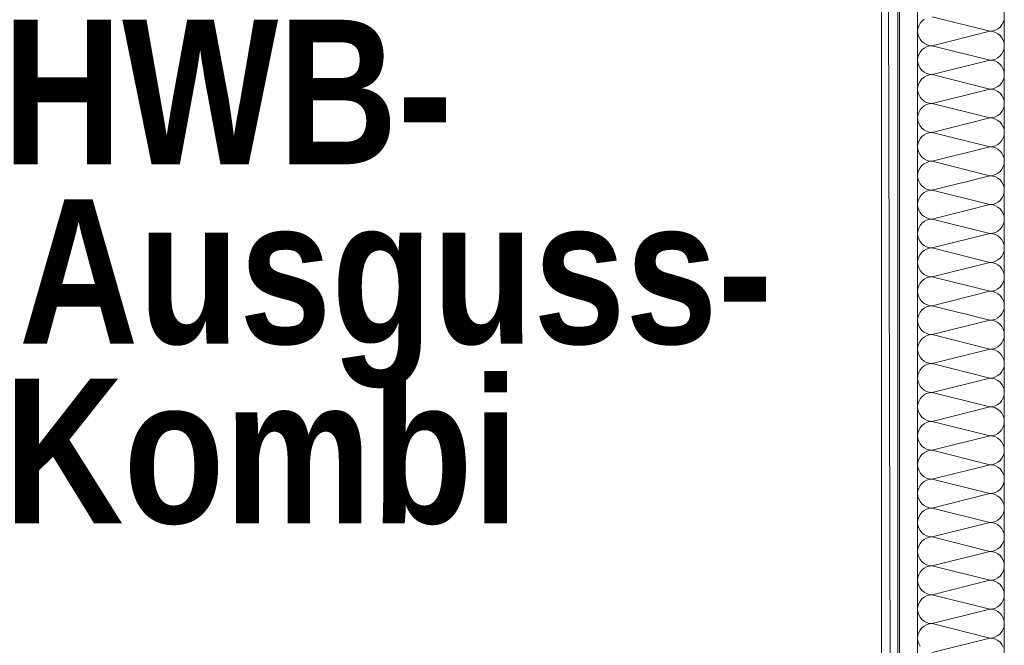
# Model space of a CAD drawing. Header units: millimetres. Extents: x 634730 to 711346, y 362082 to 425615.
# Tile 64 of 160: x 674934 to 675615, y 401731 to 402164. Entities that reach past the tile are written whole.
import ezdxf
from ezdxf.enums import TextEntityAlignment as Align

# ---------------------------------------------------------------- set-up
doc = ezdxf.new("R2010")
doc.units = ezdxf.units.MM
doc.header["$LTSCALE"] = 50
doc.linetypes.add('Strichlinie', pattern=[0.4, 0.3, -0.1])
for name, color, linetype in [('1_EG', 7, 'Continuous'), ('A_Beschriftung', 7, 'Continuous'), ('A_Deckenspiegel', 7, 'Continuous'), ('A_Möblierung fest', 7, 'Continuous'), ('A_Raumflächen', 7, 'Continuous'), ('A_Schraffuren', 7, 'Continuous'), ('A_Wände', 7, 'Continuous')]:
    doc.layers.add(name, color=color, linetype=linetype)
doc.styles.add('ERSTELLTER_STIL_1', font='ARIALN.TTF')
doc.styles.add('ERSTELLTER_STIL_2', font='ARIALNB.TTF')

# ---------------------------------------------------------------- blocks, each defined once
blk = doc.blocks.new('A$C85d2cf1a')
at = {"layer": 'A_Deckenspiegel', "color": 7, "linetype": 'Strichlinie', "lineweight": 13}
blk.add_line((29.55598, 38.98657), (29.54865, 42.37362), dxfattribs=at)
at = {"layer": 'A_Schraffuren', "color": 253, "linetype": 'Continuous', "lineweight": 18, "true_color": 0x9f9f9f}
for p, q in [((29.55999, 38.98639), (29.56, 42.37612)), ((29.56002, 38.9985), (29.56006, 42.35594))]:
    blk.add_line(p, q, dxfattribs=at)
at = {"layer": 'A_Wände', "color": 7, "linetype": 'Continuous', "lineweight": 18}
for p, q in [((29.54865, 40.28596), (29.54865, 38.98655)), ((29.56115, 40.28596), (29.56115, 38.98655)), ((29.57365, 40.28596), (29.57365, 38.98655)), ((29.63365, 40.28596), (29.63365, 38.98655))]:
    blk.add_line(p, q, dxfattribs=at)
at = {"layer": 'A_Wände', "color": 8, "linetype": 'Continuous', "lineweight": 18}
for p, q in [((29.57533, 40.07937), (29.57441, 40.07764)), ((29.57657, 40.08089), (29.57533, 40.07937)), ((29.57809, 40.08213), (29.57657, 40.08089)), ((29.58365, 40.08382), (29.62365, 40.07382)), ((29.63196, 40.07826), (29.63288, 40.07999)), ((29.63288, 40.07999), (29.63345, 40.08187)), ((29.57384, 40.07577), (29.57365, 40.07382)), ((29.57365, 40.07382), (29.57384, 40.07187)), ((29.57441, 40.07764), (29.57384, 40.07577)), ((29.57384, 40.07187), (29.57441, 40.06999)), ((29.58365, 40.06382), (29.62365, 40.07382)), ((29.62365, 40.07382), (29.6256, 40.07401)), ((29.6256, 40.07362), (29.62365, 40.07382)), ((29.6256, 40.07401), (29.62747, 40.07458)), ((29.62747, 40.07306), (29.6256, 40.07362)), ((29.62747, 40.07458), (29.6292, 40.0755)), ((29.6292, 40.07213), (29.62747, 40.07306)), ((29.6292, 40.0755), (29.63072, 40.07675)), ((29.63072, 40.07089), (29.6292, 40.07213)), ((29.63072, 40.07675), (29.63196, 40.07826)), ((29.57441, 40.06999), (29.57533, 40.06826)), ((29.57533, 40.06826), (29.57657, 40.06675)), ((29.57657, 40.06675), (29.57809, 40.0655)), ((29.57809, 40.0655), (29.57982, 40.06458)), ((29.63196, 40.06937), (29.63072, 40.07089)), ((29.63288, 40.06764), (29.63196, 40.06937)), ((29.63345, 40.06577), (29.63288, 40.06764)), ((29.63365, 40.06382), (29.63345, 40.06577)), ((29.57533, 40.05937), (29.57441, 40.05764)), ((29.57657, 40.06089), (29.57533, 40.05937)), ((29.57809, 40.06213), (29.57657, 40.06089)), ((29.57982, 40.06306), (29.57809, 40.06213)), ((29.57982, 40.06458), (29.58169, 40.06401)), ((29.58169, 40.06362), (29.57982, 40.06306)), ((29.58169, 40.06401), (29.58365, 40.06382)), ((29.58365, 40.06382), (29.58169, 40.06362)), ((29.58365, 40.06382), (29.62365, 40.05382)), ((29.63072, 40.05675), (29.63196, 40.05826)), ((29.63196, 40.05826), (29.63288, 40.05999)), ((29.63288, 40.05999), (29.63345, 40.06187)), ((29.63345, 40.06187), (29.63365, 40.06382)), ((29.57137, 40.05132), (29.57137, 40.05132)), ((29.57384, 40.05577), (29.57365, 40.05382)), ((29.57365, 40.05382), (29.57384, 40.05187)), ((29.57441, 40.05764), (29.57384, 40.05577)), ((29.57384, 40.05187), (29.57441, 40.04999)), ((29.58365, 40.04382), (29.62365, 40.05382)), ((29.62365, 40.05382), (29.6256, 40.05401)), ((29.6256, 40.05362), (29.62365, 40.05382)), ((29.6256, 40.05401), (29.62747, 40.05458)), ((29.62747, 40.05306), (29.6256, 40.05362)), ((29.62747, 40.05458), (29.6292, 40.0555)), ((29.6292, 40.05213), (29.62747, 40.05306)), ((29.6292, 40.0555), (29.63072, 40.05675)), ((29.63072, 40.05089), (29.6292, 40.05213)), ((29.57441, 40.04999), (29.57533, 40.04826)), ((29.57533, 40.04826), (29.57657, 40.04675)), ((29.57657, 40.04675), (29.57809, 40.0455)), ((29.57809, 40.0455), (29.57982, 40.04458)), ((29.57982, 40.04458), (29.58169, 40.04401)), ((29.63196, 40.04937), (29.63072, 40.05089)), ((29.63288, 40.04764), (29.63196, 40.04937)), ((29.63345, 40.04577), (29.63288, 40.04764)), ((29.63365, 40.04382), (29.63345, 40.04577)), ((29.57441, 40.03764), (29.57384, 40.03577)), ((29.57533, 40.03937), (29.57441, 40.03764)), ((29.57657, 40.04089), (29.57533, 40.03937)), ((29.57809, 40.04213), (29.57657, 40.04089)), ((29.57982, 40.04306), (29.57809, 40.04213)), ((29.58169, 40.04362), (29.57982, 40.04306)), ((29.58169, 40.04401), (29.58365, 40.04382)), ((29.58365, 40.04382), (29.58169, 40.04362)), ((29.58365, 40.04382), (29.62365, 40.03382)), ((29.63072, 40.03675), (29.63196, 40.03826)), ((29.63196, 40.03826), (29.63288, 40.03999)), ((29.63288, 40.03999), (29.63345, 40.04187)), ((29.63345, 40.04187), (29.63365, 40.04382)), ((29.57384, 40.03577), (29.57365, 40.03382)), ((29.57365, 40.03382), (29.57384, 40.03187)), ((29.57384, 40.03187), (29.57441, 40.02999)), ((29.58365, 40.02382), (29.62365, 40.03382)), ((29.62365, 40.03382), (29.6256, 40.03401)), ((29.6256, 40.03362), (29.62365, 40.03382)), ((29.6256, 40.03401), (29.62747, 40.03458)), ((29.62747, 40.03306), (29.6256, 40.03362)), ((29.62747, 40.03458), (29.6292, 40.0355)), ((29.6292, 40.03213), (29.62747, 40.03306)), ((29.6292, 40.0355), (29.63072, 40.03675)), ((29.63072, 40.03089), (29.6292, 40.03213)), ((29.63196, 40.02937), (29.63072, 40.03089)), ((29.57441, 40.02999), (29.57533, 40.02826)), ((29.57533, 40.02826), (29.57657, 40.02675)), ((29.57657, 40.02675), (29.57809, 40.0255)), ((29.57809, 40.0255), (29.57982, 40.02458)), ((29.57982, 40.02458), (29.58169, 40.02401)), ((29.58169, 40.02401), (29.58365, 40.02382)), ((29.58365, 40.02382), (29.58169, 40.02362)), ((29.58365, 40.02382), (29.62365, 40.01382)), ((29.63288, 40.02764), (29.63196, 40.02937)), ((29.63345, 40.02577), (29.63288, 40.02764)), ((29.63365, 40.02382), (29.63345, 40.02577)), ((29.63345, 40.02187), (29.63365, 40.02382)), ((29.57441, 40.01764), (29.57384, 40.01577)), ((29.57533, 40.01937), (29.57441, 40.01764)), ((29.57657, 40.02089), (29.57533, 40.01937)), ((29.57809, 40.02213), (29.57657, 40.02089)), ((29.57982, 40.02306), (29.57809, 40.02213)), ((29.58169, 40.02362), (29.57982, 40.02306)), ((29.63072, 40.01675), (29.63196, 40.01826)), ((29.63196, 40.01826), (29.63288, 40.01999)), ((29.63288, 40.01999), (29.63345, 40.02187)), ((29.57137, 40.01382), (29.57137, 40.01382)), ((29.57384, 40.01577), (29.57365, 40.01382)), ((29.57365, 40.01382), (29.57384, 40.01187)), ((29.57384, 40.01187), (29.57441, 40.00999)), ((29.58365, 40.00382), (29.62365, 40.01382)), ((29.62365, 40.01382), (29.6256, 40.01401)), ((29.6256, 40.01362), (29.62365, 40.01382)), ((29.6256, 40.01401), (29.62747, 40.01458)), ((29.62747, 40.01306), (29.6256, 40.01362)), ((29.62747, 40.01458), (29.6292, 40.0155)), ((29.6292, 40.01213), (29.62747, 40.01306)), ((29.6292, 40.0155), (29.63072, 40.01675)), ((29.63072, 40.01089), (29.6292, 40.01213)), ((29.63196, 40.00937), (29.63072, 40.01089)), ((29.57441, 40.00999), (29.57533, 40.00826)), ((29.57533, 40.00826), (29.57657, 40.00675)), ((29.57657, 40.00675), (29.57809, 40.0055)), ((29.57809, 40.0055), (29.57982, 40.00458)), ((29.57982, 40.00458), (29.58169, 40.00401)), ((29.58169, 40.00362), (29.57982, 40.00306)), ((29.58169, 40.00401), (29.58365, 40.00382)), ((29.58365, 40.00382), (29.58169, 40.00362)), ((29.58365, 40.00382), (29.62365, 39.99382)), ((29.63288, 40.00764), (29.63196, 40.00937)), ((29.63345, 40.00577), (29.63288, 40.00764)), ((29.63365, 40.00382), (29.63345, 40.00577)), ((29.63345, 40.00187), (29.63365, 40.00382)), ((29.57441, 39.99764), (29.57384, 39.99577)), ((29.57533, 39.99937), (29.57441, 39.99764)), ((29.57657, 40.00089), (29.57533, 39.99937)), ((29.57809, 40.00213), (29.57657, 40.00089)), ((29.57982, 40.00306), (29.57809, 40.00213)), ((29.6292, 39.9955), (29.63072, 39.99675)), ((29.63072, 39.99675), (29.63196, 39.99826)), ((29.63196, 39.99826), (29.63288, 39.99999)), ((29.63288, 39.99999), (29.63345, 40.00187)), ((29.57384, 39.99577), (29.57365, 39.99382)), ((29.57365, 39.99382), (29.57384, 39.99187)), ((29.57384, 39.99187), (29.57441, 39.98999)), ((29.57441, 39.98999), (29.57533, 39.98826)), ((29.58365, 39.98382), (29.62365, 39.99382)), ((29.62365, 39.99382), (29.6256, 39.99401)), ((29.6256, 39.99362), (29.62365, 39.99382)), ((29.6256, 39.99401), (29.62747, 39.99458)), ((29.62747, 39.99306), (29.6256, 39.99362)), ((29.62747, 39.99458), (29.6292, 39.9955)), ((29.6292, 39.99213), (29.62747, 39.99306)), ((29.63072, 39.99089), (29.6292, 39.99213)), ((29.63196, 39.98937), (29.63072, 39.99089)), ((29.57533, 39.98826), (29.57657, 39.98675)), ((29.57657, 39.98675), (29.57809, 39.9855)), ((29.57809, 39.9855), (29.57982, 39.98458)), ((29.57982, 39.98306), (29.57809, 39.98213)), ((29.57982, 39.98458), (29.58169, 39.98401)), ((29.58169, 39.98362), (29.57982, 39.98306)), ((29.58169, 39.98401), (29.58365, 39.98382)), ((29.58365, 39.98382), (29.58169, 39.98362)), ((29.58365, 39.98382), (29.62365, 39.97382)), ((29.63288, 39.98764), (29.63196, 39.98937)), ((29.63345, 39.98577), (29.63288, 39.98764)), ((29.63365, 39.98382), (29.63345, 39.98577)), ((29.63345, 39.98187), (29.63365, 39.98382)), ((29.57137, 39.97632), (29.57137, 39.97632)), ((29.57441, 39.97764), (29.57384, 39.97577)), ((29.57533, 39.97937), (29.57441, 39.97764)), ((29.57657, 39.98089), (29.57533, 39.97937)), ((29.57809, 39.98213), (29.57657, 39.98089)), ((29.6292, 39.9755), (29.63072, 39.97675)), ((29.63072, 39.97675), (29.63196, 39.97826)), ((29.63196, 39.97826), (29.63288, 39.97999)), ((29.63288, 39.97999), (29.63345, 39.98187)), ((29.57384, 39.97577), (29.57365, 39.97382)), ((29.57365, 39.97382), (29.57384, 39.97187)), ((29.57384, 39.97187), (29.57441, 39.96999)), ((29.57441, 39.96999), (29.57533, 39.96826)), ((29.58365, 39.96382), (29.62365, 39.97382)), ((29.62365, 39.97382), (29.6256, 39.97401)), ((29.6256, 39.97362), (29.62365, 39.97382)), ((29.6256, 39.97401), (29.62747, 39.97458)), ((29.62747, 39.97306), (29.6256, 39.97362)), ((29.62747, 39.97458), (29.6292, 39.9755)), ((29.6292, 39.97213), (29.62747, 39.97306)), ((29.63072, 39.97089), (29.6292, 39.97213)), ((29.63196, 39.96937), (29.63072, 39.97089)), ((29.63288, 39.96764), (29.63196, 39.96937)), ((29.57533, 39.96826), (29.57657, 39.96675)), ((29.57657, 39.96675), (29.57809, 39.9655)), ((29.57809, 39.9655), (29.57982, 39.96458)), ((29.57982, 39.96306), (29.57809, 39.96213)), ((29.57982, 39.96458), (29.58169, 39.96401)), ((29.58169, 39.96362), (29.57982, 39.96306)), ((29.58169, 39.96401), (29.58365, 39.96382)), ((29.58365, 39.96382), (29.58169, 39.96362)), ((29.58365, 39.96382), (29.62365, 39.95382)), ((29.63345, 39.96577), (29.63288, 39.96764)), ((29.63365, 39.96382), (29.63345, 39.96577)), ((29.63345, 39.96187), (29.63365, 39.96382)), ((29.57384, 39.95577), (29.57365, 39.95382)), ((29.57441, 39.95764), (29.57384, 39.95577)), ((29.57533, 39.95937), (29.57441, 39.95764)), ((29.57657, 39.96089), (29.57533, 39.95937)), ((29.57809, 39.96213), (29.57657, 39.96089)), ((29.6292, 39.9555), (29.63072, 39.95675)), ((29.63072, 39.95675), (29.63196, 39.95826)), ((29.63196, 39.95826), (29.63288, 39.95999)), ((29.63288, 39.95999), (29.63345, 39.96187)), ((29.57365, 39.95382), (29.57384, 39.95187)), ((29.57384, 39.95187), (29.57441, 39.94999)), ((29.57441, 39.94999), (29.57533, 39.94826)), ((29.58365, 39.94382), (29.62365, 39.95382)), ((29.62365, 39.95382), (29.6256, 39.95401)), ((29.6256, 39.95362), (29.62365, 39.95382)), ((29.6256, 39.95401), (29.62747, 39.95458)), ((29.62747, 39.95306), (29.6256, 39.95362)), ((29.62747, 39.95458), (29.6292, 39.9555)), ((29.6292, 39.95213), (29.62747, 39.95306)), ((29.63072, 39.95089), (29.6292, 39.95213)), ((29.63196, 39.94937), (29.63072, 39.95089)), ((29.63288, 39.94764), (29.63196, 39.94937)), ((29.57533, 39.94826), (29.57657, 39.94675)), ((29.57657, 39.94675), (29.57809, 39.9455)), ((29.57809, 39.94213), (29.57657, 39.94089)), ((29.57809, 39.9455), (29.57982, 39.94458)), ((29.57982, 39.94306), (29.57809, 39.94213)), ((29.57982, 39.94458), (29.58169, 39.94401)), ((29.58169, 39.94362), (29.57982, 39.94306)), ((29.58169, 39.94401), (29.58365, 39.94382)), ((29.58365, 39.94382), (29.58169, 39.94362)), ((29.58365, 39.94382), (29.62365, 39.93382)), ((29.63345, 39.94577), (29.63288, 39.94764)), ((29.63365, 39.94382), (29.63345, 39.94577)), ((29.63345, 39.94187), (29.63365, 39.94382)), ((29.57137, 39.93882), (29.57137, 39.93882)), ((29.57384, 39.93577), (29.57365, 39.93382)), ((29.57441, 39.93764), (29.57384, 39.93577)), ((29.57533, 39.93937), (29.57441, 39.93764)), ((29.57657, 39.94089), (29.57533, 39.93937)), ((29.62747, 39.93458), (29.6292, 39.9355)), ((29.6292, 39.9355), (29.63072, 39.93675)), ((29.63072, 39.93675), (29.63196, 39.93826)), ((29.63196, 39.93826), (29.63288, 39.93999)), ((29.63288, 39.93999), (29.63345, 39.94187)), ((29.57365, 39.93382), (29.57384, 39.93187)), ((29.57384, 39.93187), (29.57441, 39.92999)), ((29.57441, 39.92999), (29.57533, 39.92826)), ((29.58365, 39.92382), (29.62365, 39.93382)), ((29.62365, 39.93382), (29.6256, 39.93401)), ((29.6256, 39.93362), (29.62365, 39.93382)), ((29.6256, 39.93401), (29.62747, 39.93458)), ((29.62747, 39.93306), (29.6256, 39.93362)), ((29.6292, 39.93213), (29.62747, 39.93306)), ((29.63072, 39.93089), (29.6292, 39.93213)), ((29.63196, 39.92937), (29.63072, 39.93089)), ((29.63288, 39.92764), (29.63196, 39.92937)), ((29.57533, 39.92826), (29.57657, 39.92675)), ((29.57657, 39.92675), (29.57809, 39.9255)), ((29.57809, 39.92213), (29.57657, 39.92089)), ((29.57809, 39.9255), (29.57982, 39.92458)), ((29.57982, 39.92306), (29.57809, 39.92213)), ((29.57982, 39.92458), (29.58169, 39.92401)), ((29.58169, 39.92362), (29.57982, 39.92306)), ((29.58169, 39.92401), (29.58365, 39.92382)), ((29.58365, 39.92382), (29.58169, 39.92362)), ((29.58365, 39.92382), (29.62365, 39.91382)), ((29.63345, 39.92577), (29.63288, 39.92764)), ((29.63288, 39.91999), (29.63345, 39.92187)), ((29.63365, 39.92382), (29.63345, 39.92577)), ((29.63345, 39.92187), (29.63365, 39.92382)), ((29.57384, 39.91577), (29.57365, 39.91382)), ((29.57441, 39.91764), (29.57384, 39.91577)), ((29.57533, 39.91937), (29.57441, 39.91764)), ((29.57657, 39.92089), (29.57533, 39.91937)), ((29.62747, 39.91458), (29.6292, 39.9155)), ((29.6292, 39.9155), (29.63072, 39.91675)), ((29.63072, 39.91675), (29.63196, 39.91826)), ((29.63196, 39.91826), (29.63288, 39.91999)), ((29.57365, 39.91382), (29.57384, 39.91187)), ((29.57384, 39.91187), (29.57441, 39.90999)), ((29.57441, 39.90999), (29.57533, 39.90826)), ((29.57533, 39.90826), (29.57657, 39.90675)), ((29.58365, 39.90382), (29.62365, 39.91382)), ((29.62365, 39.91382), (29.6256, 39.91401)), ((29.6256, 39.91362), (29.62365, 39.91382)), ((29.6256, 39.91401), (29.62747, 39.91458)), ((29.62747, 39.91306), (29.6256, 39.91362)), ((29.6292, 39.91213), (29.62747, 39.91306)), ((29.63072, 39.91089), (29.6292, 39.91213)), ((29.63196, 39.90937), (29.63072, 39.91089)), ((29.63288, 39.90764), (29.63196, 39.90937)), ((29.57137, 39.90132), (29.57137, 39.90132)), ((29.57657, 39.90675), (29.57809, 39.9055)), ((29.57809, 39.90213), (29.57657, 39.90089)), ((29.57809, 39.9055), (29.57982, 39.90458)), ((29.57982, 39.90306), (29.57809, 39.90213)), ((29.57982, 39.90458), (29.58169, 39.90401)), ((29.58169, 39.90362), (29.57982, 39.90306)), ((29.58169, 39.90401), (29.58365, 39.90382)), ((29.58365, 39.90382), (29.58169, 39.90362)), ((29.58365, 39.90382), (29.62365, 39.89382)), ((29.63345, 39.90577), (29.63288, 39.90764)), ((29.63288, 39.89999), (29.63345, 39.90187)), ((29.63365, 39.90382), (29.63345, 39.90577)), ((29.63345, 39.90187), (29.63365, 39.90382)), ((29.57384, 39.89577), (29.57365, 39.89382)), ((29.57441, 39.89764), (29.57384, 39.89577)), ((29.57533, 39.89937), (29.57441, 39.89764)), ((29.57657, 39.90089), (29.57533, 39.89937)), ((29.6256, 39.89401), (29.62747, 39.89458)), ((29.62747, 39.89458), (29.6292, 39.8955)), ((29.6292, 39.8955), (29.63072, 39.89675)), ((29.63072, 39.89675), (29.63196, 39.89826)), ((29.63196, 39.89826), (29.63288, 39.89999)), ((29.57365, 39.89382), (29.57384, 39.89187)), ((29.57384, 39.89187), (29.57441, 39.88999)), ((29.57441, 39.88999), (29.57533, 39.88826)), ((29.57533, 39.88826), (29.57657, 39.88675)), ((29.58365, 39.88382), (29.62365, 39.89382)), ((29.62365, 39.89382), (29.6256, 39.89401)), ((29.6256, 39.89362), (29.62365, 39.89382)), ((29.62747, 39.89306), (29.6256, 39.89362)), ((29.6292, 39.89213), (29.62747, 39.89306)), ((29.63072, 39.89089), (29.6292, 39.89213)), ((29.63196, 39.88937), (29.63072, 39.89089)), ((29.63288, 39.88764), (29.63196, 39.88937)), ((29.63345, 39.88577), (29.63288, 39.88764)), ((29.57657, 39.88089), (29.57533, 39.87937)), ((29.57657, 39.88675), (29.57809, 39.8855)), ((29.57809, 39.88213), (29.57657, 39.88089)), ((29.57809, 39.8855), (29.57982, 39.88458)), ((29.57982, 39.88306), (29.57809, 39.88213)), ((29.57982, 39.88458), (29.58169, 39.88401)), ((29.58169, 39.88362), (29.57982, 39.88306)), ((29.58169, 39.88401), (29.58365, 39.88382)), ((29.58365, 39.88382), (29.58169, 39.88362)), ((29.58365, 39.88382), (29.62365, 39.87382)), ((29.63288, 39.87999), (29.63345, 39.88187)), ((29.63365, 39.88382), (29.63345, 39.88577)), ((29.63345, 39.88187), (29.63365, 39.88382)), ((29.57384, 39.87577), (29.57365, 39.87382)), ((29.57365, 39.87382), (29.57384, 39.87187)), ((29.57441, 39.87764), (29.57384, 39.87577)), ((29.57533, 39.87937), (29.57441, 39.87764)), ((29.58365, 39.86382), (29.62365, 39.87382)), ((29.62365, 39.87382), (29.6256, 39.87401)), ((29.6256, 39.87362), (29.62365, 39.87382)), ((29.6256, 39.87401), (29.62747, 39.87458)), ((29.62747, 39.87458), (29.6292, 39.8755)), ((29.6292, 39.8755), (29.63072, 39.87675)), ((29.63072, 39.87675), (29.63196, 39.87826)), ((29.63196, 39.87826), (29.63288, 39.87999)), ((29.57384, 39.87187), (29.57441, 39.86999)), ((29.57441, 39.86999), (29.57533, 39.86826)), ((29.57533, 39.86826), (29.57657, 39.86675)), ((29.62747, 39.87306), (29.6256, 39.87362)), ((29.6292, 39.87213), (29.62747, 39.87306)), ((29.63072, 39.87089), (29.6292, 39.87213)), ((29.63196, 39.86937), (29.63072, 39.87089)), ((29.63288, 39.86764), (29.63196, 39.86937)), ((29.63345, 39.86577), (29.63288, 39.86764)), ((29.57137, 39.86382), (29.57137, 39.86382)), ((29.57657, 39.86089), (29.57533, 39.85937)), ((29.57657, 39.86675), (29.57809, 39.8655)), ((29.57809, 39.86213), (29.57657, 39.86089)), ((29.57809, 39.8655), (29.57982, 39.86458)), ((29.57982, 39.86306), (29.57809, 39.86213)), ((29.57982, 39.86458), (29.58169, 39.86401)), ((29.58169, 39.86362), (29.57982, 39.86306)), ((29.58169, 39.86401), (29.58365, 39.86382)), ((29.58365, 39.86382), (29.58169, 39.86362)), ((29.58365, 39.86382), (29.62365, 39.85382)), ((29.63288, 39.85999), (29.63345, 39.86187)), ((29.63365, 39.86382), (29.63345, 39.86577)), ((29.63345, 39.86187), (29.63365, 39.86382)), ((29.57384, 39.85577), (29.57365, 39.85382)), ((29.57365, 39.85382), (29.57384, 39.85187)), ((29.57441, 39.85764), (29.57384, 39.85577)), ((29.57533, 39.85937), (29.57441, 39.85764)), ((29.58365, 39.84382), (29.62365, 39.85382)), ((29.62365, 39.85382), (29.6256, 39.85401)), ((29.6256, 39.85362), (29.62365, 39.85382)), ((29.6256, 39.85401), (29.62747, 39.85458)), ((29.62747, 39.85306), (29.6256, 39.85362)), ((29.62747, 39.85458), (29.6292, 39.8555)), ((29.6292, 39.8555), (29.63072, 39.85675)), ((29.63072, 39.85675), (29.63196, 39.85826)), ((29.63196, 39.85826), (29.63288, 39.85999)), ((29.57384, 39.85187), (29.57441, 39.84999)), ((29.57441, 39.84999), (29.57533, 39.84826)), ((29.57533, 39.84826), (29.57657, 39.84675)), ((29.57657, 39.84675), (29.57809, 39.8455)), ((29.6292, 39.85213), (29.62747, 39.85306)), ((29.63072, 39.85089), (29.6292, 39.85213)), ((29.63196, 39.84937), (29.63072, 39.85089)), ((29.63288, 39.84764), (29.63196, 39.84937)), ((29.63345, 39.84577), (29.63288, 39.84764)), ((29.57657, 39.84089), (29.57533, 39.83937)), ((29.57809, 39.84213), (29.57657, 39.84089)), ((29.57809, 39.8455), (29.57982, 39.84458)), ((29.57982, 39.84306), (29.57809, 39.84213)), ((29.57982, 39.84458), (29.58169, 39.84401)), ((29.58169, 39.84362), (29.57982, 39.84306)), ((29.58169, 39.84401), (29.58365, 39.84382)), ((29.58365, 39.84382), (29.58169, 39.84362)), ((29.58365, 39.84382), (29.62365, 39.83382)), ((29.63196, 39.83826), (29.63288, 39.83999)), ((29.63288, 39.83999), (29.63345, 39.84187)), ((29.63365, 39.84382), (29.63345, 39.84577)), ((29.63345, 39.84187), (29.63365, 39.84382)), ((29.57384, 39.83577), (29.57365, 39.83382)), ((29.57365, 39.83382), (29.57384, 39.83187)), ((29.57441, 39.83764), (29.57384, 39.83577)), ((29.57533, 39.83937), (29.57441, 39.83764)), ((29.58365, 39.82382), (29.62365, 39.83382)), ((29.62365, 39.83382), (29.6256, 39.83401)), ((29.6256, 39.83362), (29.62365, 39.83382)), ((29.6256, 39.83401), (29.62747, 39.83458)), ((29.62747, 39.83306), (29.6256, 39.83362)), ((29.62747, 39.83458), (29.6292, 39.8355)), ((29.6292, 39.83213), (29.62747, 39.83306)), ((29.6292, 39.8355), (29.63072, 39.83675)), ((29.63072, 39.83675), (29.63196, 39.83826)), ((29.57137, 39.82632), (29.57137, 39.82632)), ((29.57384, 39.83187), (29.57441, 39.82999)), ((29.57441, 39.82999), (29.57533, 39.82826)), ((29.57533, 39.82826), (29.57657, 39.82675)), ((29.57657, 39.82675), (29.57809, 39.8255)), ((29.63072, 39.83089), (29.6292, 39.83213)), ((29.63196, 39.82937), (29.63072, 39.83089)), ((29.63288, 39.82764), (29.63196, 39.82937)), ((29.63345, 39.82577), (29.63288, 39.82764)), ((29.57533, 39.81937), (29.57441, 39.81764)), ((29.57657, 39.82089), (29.57533, 39.81937)), ((29.57809, 39.82213), (29.57657, 39.82089)), ((29.57809, 39.8255), (29.57982, 39.82458)), ((29.57982, 39.82306), (29.57809, 39.82213)), ((29.57982, 39.82458), (29.58169, 39.82401)), ((29.58169, 39.82362), (29.57982, 39.82306)), ((29.58169, 39.82401), (29.58365, 39.82382)), ((29.58365, 39.82382), (29.58169, 39.82362)), ((29.58365, 39.82382), (29.62365, 39.81382)), ((29.63196, 39.81826), (29.63288, 39.81999)), ((29.63288, 39.81999), (29.63345, 39.82187)), ((29.63365, 39.82382), (29.63345, 39.82577)), ((29.63345, 39.82187), (29.63365, 39.82382)), ((29.57384, 39.81577), (29.57365, 39.81382)), ((29.57365, 39.81382), (29.57384, 39.81187)), ((29.57441, 39.81764), (29.57384, 39.81577)), ((29.58365, 39.80382), (29.62365, 39.81382)), ((29.62365, 39.81382), (29.6256, 39.81401)), ((29.6256, 39.81362), (29.62365, 39.81382)), ((29.6256, 39.81401), (29.62747, 39.81458)), ((29.62747, 39.81306), (29.6256, 39.81362)), ((29.62747, 39.81458), (29.6292, 39.8155)), ((29.6292, 39.81213), (29.62747, 39.81306)), ((29.6292, 39.8155), (29.63072, 39.81675)), ((29.63072, 39.81675), (29.63196, 39.81826)), ((29.57384, 39.81187), (29.57441, 39.80999)), ((29.57441, 39.80999), (29.57533, 39.80826)), ((29.57533, 39.80826), (29.57657, 39.80675)), ((29.57657, 39.80675), (29.57809, 39.8055)), ((29.63072, 39.81089), (29.6292, 39.81213)), ((29.63196, 39.80937), (29.63072, 39.81089)), ((29.63288, 39.80764), (29.63196, 39.80937)), ((29.63345, 39.80577), (29.63288, 39.80764)), ((29.63365, 39.80382), (29.63345, 39.80577)), ((29.57533, 39.79937), (29.57441, 39.79764)), ((29.57657, 39.80089), (29.57533, 39.79937)), ((29.57809, 39.80213), (29.57657, 39.80089)), ((29.57809, 39.8055), (29.57982, 39.80458)), ((29.57982, 39.80306), (29.57809, 39.80213)), ((29.57982, 39.80458), (29.58169, 39.80401)), ((29.58169, 39.80362), (29.57982, 39.80306)), ((29.58169, 39.80401), (29.58365, 39.80382)), ((29.58365, 39.80382), (29.58169, 39.80362)), ((29.58365, 39.80382), (29.62365, 39.79382)), ((29.63196, 39.79826), (29.63288, 39.79999)), ((29.63288, 39.79999), (29.63345, 39.80187)), ((29.63345, 39.80187), (29.63365, 39.80382)), ((29.57384, 39.79577), (29.57365, 39.79382)), ((29.57365, 39.79382), (29.57384, 39.79187)), ((29.57441, 39.79764), (29.57384, 39.79577)), ((29.58365, 39.78382), (29.62365, 39.79382)), ((29.62365, 39.79382), (29.6256, 39.79401)), ((29.6256, 39.79362), (29.62365, 39.79382)), ((29.6256, 39.79401), (29.62747, 39.79458)), ((29.62747, 39.79306), (29.6256, 39.79362)), ((29.62747, 39.79458), (29.6292, 39.7955)), ((29.6292, 39.79213), (29.62747, 39.79306)), ((29.6292, 39.7955), (29.63072, 39.79675)), ((29.63072, 39.79089), (29.6292, 39.79213)), ((29.63072, 39.79675), (29.63196, 39.79826)), ((29.57137, 39.78882), (29.57137, 39.78882)), ((29.57384, 39.79187), (29.57441, 39.78999)), ((29.57441, 39.78999), (29.57533, 39.78826)), ((29.57533, 39.78826), (29.57657, 39.78675)), ((29.57657, 39.78675), (29.57809, 39.7855)), ((29.57809, 39.7855), (29.57982, 39.78458)), ((29.63196, 39.78937), (29.63072, 39.79089)), ((29.63288, 39.78764), (29.63196, 39.78937)), ((29.63345, 39.78577), (29.63288, 39.78764)), ((29.63365, 39.78382), (29.63345, 39.78577)), ((29.57533, 39.77937), (29.57441, 39.77764)), ((29.57657, 39.78089), (29.57533, 39.77937)), ((29.57809, 39.78213), (29.57657, 39.78089)), ((29.57982, 39.78306), (29.57809, 39.78213)), ((29.57982, 39.78458), (29.58169, 39.78401)), ((29.58169, 39.78362), (29.57982, 39.78306)), ((29.58169, 39.78401), (29.58365, 39.78382)), ((29.58365, 39.78382), (29.58169, 39.78362)), ((29.58365, 39.78382), (29.62365, 39.77382)), ((29.63196, 39.77826), (29.63288, 39.77999)), ((29.63288, 39.77999), (29.63345, 39.78187)), ((29.63345, 39.78187), (29.63365, 39.78382)), ((29.57384, 39.77577), (29.57365, 39.77382)), ((29.57365, 39.77382), (29.57384, 39.77187)), ((29.57441, 39.77764), (29.57384, 39.77577)), ((29.57384, 39.77187), (29.57441, 39.76999)), ((29.58365, 39.76382), (29.62365, 39.77382)), ((29.62365, 39.77382), (29.6256, 39.77401)), ((29.6256, 39.77362), (29.62365, 39.77382)), ((29.6256, 39.77401), (29.62747, 39.77458)), ((29.62747, 39.77306), (29.6256, 39.77362)), ((29.62747, 39.77458), (29.6292, 39.7755)), ((29.6292, 39.77213), (29.62747, 39.77306)), ((29.6292, 39.7755), (29.63072, 39.77675)), ((29.63072, 39.77089), (29.6292, 39.77213)), ((29.63072, 39.77675), (29.63196, 39.77826)), ((29.57441, 39.76999), (29.57533, 39.76826)), ((29.57533, 39.76826), (29.57657, 39.76675)), ((29.57657, 39.76675), (29.57809, 39.7655)), ((29.57809, 39.7655), (29.57982, 39.76458)), ((29.63196, 39.76937), (29.63072, 39.77089)), ((29.63288, 39.76764), (29.63196, 39.76937)), ((29.63345, 39.76577), (29.63288, 39.76764)), ((29.63365, 39.76382), (29.63345, 39.76577)), ((29.57533, 39.75937), (29.57441, 39.75764)), ((29.57657, 39.76089), (29.57533, 39.75937)), ((29.57809, 39.76213), (29.57657, 39.76089)), ((29.57982, 39.76306), (29.57809, 39.76213)), ((29.57982, 39.76458), (29.58169, 39.76401)), ((29.58169, 39.76362), (29.57982, 39.76306)), ((29.58169, 39.76401), (29.58365, 39.76382)), ((29.58365, 39.76382), (29.58169, 39.76362)), ((29.58365, 39.76382), (29.62365, 39.75382)), ((29.63072, 39.75675), (29.63196, 39.75826)), ((29.63196, 39.75826), (29.63288, 39.75999)), ((29.63288, 39.75999), (29.63345, 39.76187)), ((29.63345, 39.76187), (29.63365, 39.76382)), ((29.57137, 39.75132), (29.57137, 39.75132)), ((29.57384, 39.75577), (29.57365, 39.75382)), ((29.57365, 39.75382), (29.57384, 39.75187)), ((29.57441, 39.75764), (29.57384, 39.75577)), ((29.57384, 39.75187), (29.57441, 39.74999)), ((29.58365, 39.74382), (29.62365, 39.75382)), ((29.62365, 39.75382), (29.6256, 39.75401)), ((29.6256, 39.75362), (29.62365, 39.75382)), ((29.6256, 39.75401), (29.62747, 39.75458)), ((29.62747, 39.75306), (29.6256, 39.75362)), ((29.62747, 39.75458), (29.6292, 39.7555)), ((29.6292, 39.75213), (29.62747, 39.75306)), ((29.6292, 39.7555), (29.63072, 39.75675)), ((29.63072, 39.75089), (29.6292, 39.75213)), ((29.57441, 39.74999), (29.57533, 39.74826)), ((29.57533, 39.74826), (29.57657, 39.74675)), ((29.57657, 39.74675), (29.57809, 39.7455)), ((29.57809, 39.7455), (29.57982, 39.74458)), ((29.57982, 39.74458), (29.58169, 39.74401)), ((29.63196, 39.74937), (29.63072, 39.75089)), ((29.63288, 39.74764), (29.63196, 39.74937)), ((29.63345, 39.74577), (29.63288, 39.74764)), ((29.63365, 39.74382), (29.63345, 39.74577)), ((29.57441, 39.73764), (29.57384, 39.73577)), ((29.57533, 39.73937), (29.57441, 39.73764)), ((29.57657, 39.74089), (29.57533, 39.73937)), ((29.57809, 39.74213), (29.57657, 39.74089)), ((29.57982, 39.74306), (29.57809, 39.74213)), ((29.58169, 39.74362), (29.57982, 39.74306)), ((29.58169, 39.74401), (29.58365, 39.74382)), ((29.58365, 39.74382), (29.58169, 39.74362)), ((29.58365, 39.74382), (29.62365, 39.73382)), ((29.63072, 39.73675), (29.63196, 39.73826)), ((29.63196, 39.73826), (29.63288, 39.73999)), ((29.63288, 39.73999), (29.63345, 39.74187)), ((29.63345, 39.74187), (29.63365, 39.74382)), ((29.57384, 39.73577), (29.57365, 39.73382)), ((29.57365, 39.73382), (29.57384, 39.73187)), ((29.57384, 39.73187), (29.57441, 39.72999)), ((29.58365, 39.72382), (29.62365, 39.73382)), ((29.62365, 39.73382), (29.6256, 39.73401)), ((29.6256, 39.73362), (29.62365, 39.73382)), ((29.6256, 39.73401), (29.62747, 39.73458)), ((29.62747, 39.73306), (29.6256, 39.73362)), ((29.62747, 39.73458), (29.6292, 39.7355)), ((29.6292, 39.73213), (29.62747, 39.73306)), ((29.6292, 39.7355), (29.63072, 39.73675)), ((29.63072, 39.73089), (29.6292, 39.73213)), ((29.63196, 39.72937), (29.63072, 39.73089)), ((29.57441, 39.72999), (29.57533, 39.72826)), ((29.57533, 39.72826), (29.57657, 39.72675)), ((29.57657, 39.72675), (29.57809, 39.7255)), ((29.57809, 39.7255), (29.57982, 39.72458)), ((29.57982, 39.72458), (29.58169, 39.72401)), ((29.58169, 39.72401), (29.58365, 39.72382)), ((29.58365, 39.72382), (29.58169, 39.72362)), ((29.58365, 39.72382), (29.62365, 39.71382)), ((29.63288, 39.72764), (29.63196, 39.72937)), ((29.63345, 39.72577), (29.63288, 39.72764)), ((29.63365, 39.72382), (29.63345, 39.72577)), ((29.63345, 39.72187), (29.63365, 39.72382)), ((29.57441, 39.71764), (29.57384, 39.71577)), ((29.57533, 39.71937), (29.57441, 39.71764)), ((29.57657, 39.72089), (29.57533, 39.71937)), ((29.57809, 39.72213), (29.57657, 39.72089)), ((29.57982, 39.72306), (29.57809, 39.72213)), ((29.58169, 39.72362), (29.57982, 39.72306)), ((29.63072, 39.71675), (29.63196, 39.71826)), ((29.63196, 39.71826), (29.63288, 39.71999)), ((29.63288, 39.71999), (29.63345, 39.72187)), ((29.57137, 39.71382), (29.57137, 39.71382)), ((29.57384, 39.71577), (29.57365, 39.71382)), ((29.57365, 39.71382), (29.57384, 39.71187)), ((29.57384, 39.71187), (29.57441, 39.70999)), ((29.58365, 39.70382), (29.62365, 39.71382)), ((29.62365, 39.71382), (29.6256, 39.71401)), ((29.6256, 39.71362), (29.62365, 39.71382)), ((29.6256, 39.71401), (29.62747, 39.71458)), ((29.62747, 39.71306), (29.6256, 39.71362)), ((29.62747, 39.71458), (29.6292, 39.7155)), ((29.6292, 39.71213), (29.62747, 39.71306)), ((29.6292, 39.7155), (29.63072, 39.71675)), ((29.63072, 39.71089), (29.6292, 39.71213)), ((29.63196, 39.70937), (29.63072, 39.71089)), ((29.57441, 39.70999), (29.57533, 39.70826)), ((29.57533, 39.70826), (29.57657, 39.70675)), ((29.57657, 39.70675), (29.57809, 39.7055)), ((29.57809, 39.7055), (29.57982, 39.70458)), ((29.57982, 39.70458), (29.58169, 39.70401)), ((29.58169, 39.70362), (29.57982, 39.70306)), ((29.58169, 39.70401), (29.58365, 39.70382)), ((29.58365, 39.70382), (29.58169, 39.70362)), ((29.58365, 39.70382), (29.62365, 39.69382)), ((29.63288, 39.70764), (29.63196, 39.70937)), ((29.63345, 39.70577), (29.63288, 39.70764)), ((29.63365, 39.70382), (29.63345, 39.70577)), ((29.63345, 39.70187), (29.63365, 39.70382)), ((29.57441, 39.69764), (29.57384, 39.69577)), ((29.57533, 39.69937), (29.57441, 39.69764)), ((29.57657, 39.70089), (29.57533, 39.69937)), ((29.57809, 39.70213), (29.57657, 39.70089)), ((29.57982, 39.70306), (29.57809, 39.70213)), ((29.6292, 39.6955), (29.63072, 39.69675)), ((29.63072, 39.69675), (29.63196, 39.69826)), ((29.63196, 39.69826), (29.63288, 39.69999)), ((29.63288, 39.69999), (29.63345, 39.70187)), ((29.57384, 39.69577), (29.57365, 39.69382)), ((29.57365, 39.69382), (29.57384, 39.69187)), ((29.57384, 39.69187), (29.57441, 39.68999)), ((29.57441, 39.68999), (29.57533, 39.68826)), ((29.58365, 39.68382), (29.62365, 39.69382)), ((29.62365, 39.69382), (29.6256, 39.69401)), ((29.6256, 39.69362), (29.62365, 39.69382)), ((29.6256, 39.69401), (29.62747, 39.69458)), ((29.62747, 39.69306), (29.6256, 39.69362)), ((29.62747, 39.69458), (29.6292, 39.6955)), ((29.6292, 39.69213), (29.62747, 39.69306)), ((29.63072, 39.69089), (29.6292, 39.69213)), ((29.63196, 39.68937), (29.63072, 39.69089)), ((29.57533, 39.68826), (29.57657, 39.68675)), ((29.57657, 39.68675), (29.57809, 39.6855)), ((29.57809, 39.6855), (29.57982, 39.68458)), ((29.57982, 39.68306), (29.57809, 39.68213)), ((29.57982, 39.68458), (29.58169, 39.68401)), ((29.58169, 39.68362), (29.57982, 39.68306)), ((29.58169, 39.68401), (29.58365, 39.68382)), ((29.58365, 39.68382), (29.58169, 39.68362)), ((29.58365, 39.68382), (29.62365, 39.67382)), ((29.63288, 39.68764), (29.63196, 39.68937)), ((29.63345, 39.68577), (29.63288, 39.68764)), ((29.63365, 39.68382), (29.63345, 39.68577)), ((29.63345, 39.68187), (29.63365, 39.68382)), ((29.57137, 39.67632), (29.57137, 39.67632)), ((29.57441, 39.67764), (29.57384, 39.67577)), ((29.57533, 39.67937), (29.57441, 39.67764)), ((29.57657, 39.68089), (29.57533, 39.67937)), ((29.57809, 39.68213), (29.57657, 39.68089)), ((29.6292, 39.6755), (29.63072, 39.67675)), ((29.63072, 39.67675), (29.63196, 39.67826)), ((29.63196, 39.67826), (29.63288, 39.67999)), ((29.63288, 39.67999), (29.63345, 39.68187)), ((29.57384, 39.67577), (29.57365, 39.67382)), ((29.57365, 39.67382), (29.57384, 39.67187)), ((29.57384, 39.67187), (29.57441, 39.66999)), ((29.57441, 39.66999), (29.57533, 39.66826)), ((29.58365, 39.66382), (29.62365, 39.67382)), ((29.62365, 39.67382), (29.6256, 39.67401)), ((29.6256, 39.67362), (29.62365, 39.67382)), ((29.6256, 39.67401), (29.62747, 39.67458)), ((29.62747, 39.67306), (29.6256, 39.67362)), ((29.62747, 39.67458), (29.6292, 39.6755)), ((29.6292, 39.67213), (29.62747, 39.67306)), ((29.63072, 39.67089), (29.6292, 39.67213)), ((29.63196, 39.66937), (29.63072, 39.67089)), ((29.63288, 39.66764), (29.63196, 39.66937)), ((29.57533, 39.66826), (29.57657, 39.66675)), ((29.57657, 39.66675), (29.57809, 39.6655)), ((29.57809, 39.6655), (29.57982, 39.66458)), ((29.57982, 39.66306), (29.57809, 39.66213)), ((29.57982, 39.66458), (29.58169, 39.66401)), ((29.58169, 39.66362), (29.57982, 39.66306)), ((29.58169, 39.66401), (29.58365, 39.66382)), ((29.58365, 39.66382), (29.58169, 39.66362)), ((29.58365, 39.66382), (29.62365, 39.65382)), ((29.63345, 39.66577), (29.63288, 39.66764)), ((29.63365, 39.66382), (29.63345, 39.66577)), ((29.63345, 39.66187), (29.63365, 39.66382)), ((29.57384, 39.65577), (29.57365, 39.65382)), ((29.57441, 39.65764), (29.57384, 39.65577)), ((29.57533, 39.65937), (29.57441, 39.65764)), ((29.57657, 39.66089), (29.57533, 39.65937)), ((29.57809, 39.66213), (29.57657, 39.66089)), ((29.6292, 39.6555), (29.63072, 39.65675)), ((29.63072, 39.65675), (29.63196, 39.65826)), ((29.63196, 39.65826), (29.63288, 39.65999)), ((29.63288, 39.65999), (29.63345, 39.66187)), ((29.57365, 39.65382), (29.57384, 39.65187)), ((29.57384, 39.65187), (29.57441, 39.64999)), ((29.57441, 39.64999), (29.57533, 39.64826)), ((29.58365, 39.64382), (29.62365, 39.65382)), ((29.62365, 39.65382), (29.6256, 39.65401)), ((29.6256, 39.65362), (29.62365, 39.65382)), ((29.6256, 39.65401), (29.62747, 39.65458)), ((29.62747, 39.65306), (29.6256, 39.65362)), ((29.62747, 39.65458), (29.6292, 39.6555)), ((29.6292, 39.65213), (29.62747, 39.65306)), ((29.63072, 39.65089), (29.6292, 39.65213)), ((29.63196, 39.64937), (29.63072, 39.65089)), ((29.63288, 39.64764), (29.63196, 39.64937))]:
    blk.add_line(p, q, dxfattribs=at)
at = {"layer": 'A_Beschriftung', "color": 7, "style": 'ERSTELLTER_STIL_2'}
for s, p in [('HWB-', (28.94019, 39.98176)), ('Ausguss-', (28.95138, 39.85755)), ('Kombi', (28.94115, 39.73334))]:
    blk.add_text(s, height=0.1, dxfattribs=at).set_placement(p)
at = {"layer": 'A_Möblierung fest', "color": 7, "lineweight": 13, "style": 'ERSTELLTER_STIL_2', "text_generation_flag": 2}
blk.add_attdef('txt', text='', height=0.12, rotation=359.99883, dxfattribs=at).set_placement((23.51397, 39.29215), align=Align.MIDDLE_CENTER)
at = {"layer": 'A_Möblierung fest', "color": 7, "lineweight": 13, "style": 'ERSTELLTER_STIL_2'}
blk.add_attdef('txt', text='', height=0.12, dxfattribs=at).set_placement((10.172, 25.65229), align=Align.MIDDLE_CENTER)
at = {"layer": 'A_Raumflächen', "color": 7, "lineweight": 18}
for tag, style, p in [('DUMMY_850', 'ERSTELLTER_STIL_1', (31.54143, 25.95854)), ('DUMMY_850', 'ERSTELLTER_STIL_1', (48.37985, 25.95854)), ('ROOM_NAME', 'ERSTELLTER_STIL_1', (30.42755, 25.92835)), ('ROOM_NAME', 'ERSTELLTER_STIL_1', (47.26597, 25.92835)), ('floorCode', 'ERSTELLTER_STIL_2', (30.52577, 25.68281)), ('floorCode', 'ERSTELLTER_STIL_2', (47.36419, 25.68281)), ('stFloorCovering', 'ERSTELLTER_STIL_2', (31.09344, 25.68281)), ('stFloorCovering', 'ERSTELLTER_STIL_2', (47.93185, 25.68281)), ('DUMMY_851', 'ERSTELLTER_STIL_2', (30.52577, 25.46747)), ('DUMMY_851', 'ERSTELLTER_STIL_2', (47.36419, 25.46747)), ('measuredNetAreaCode', 'ERSTELLTER_STIL_2', (30.52577, 25.19174)), ('measuredNetAreaCode', 'ERSTELLTER_STIL_2', (47.36419, 25.19174))]:
    blk.add_attdef(tag, text='', height=0.125, dxfattribs=dict(at, style=style)).set_placement(p, align=Align.TOP_LEFT)

msp = doc.modelspace()

# ---------------------------------------------------------------- block references
at = {"layer": '1_EG', "xscale": 1000, "yscale": 1000, "zscale": 1000}
msp.add_blockref('A$C85d2cf1a', (645981.7, 362082.41, 41515.3), dxfattribs=at)

doc.saveas('drawing.dxf')
